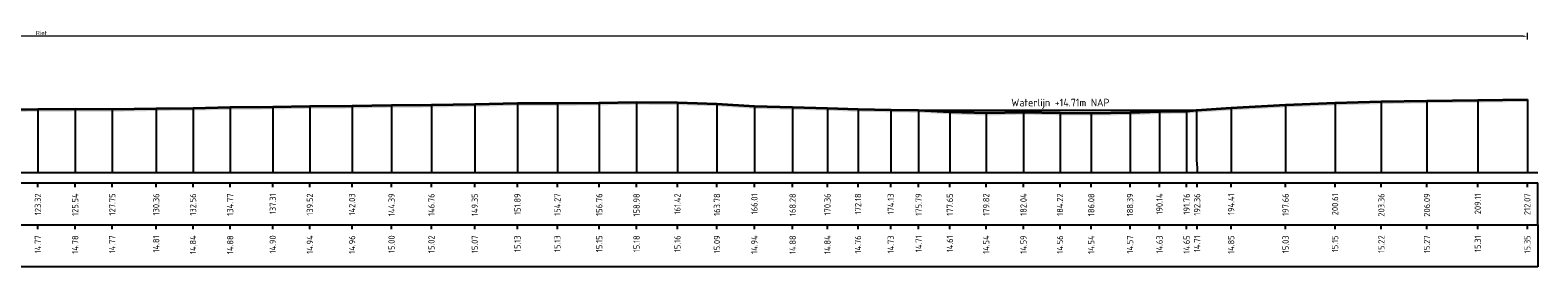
# Model space of a CAD drawing. Header units: metres. Extents: x 197883 to 206898, y 361907 to 364395.
# Tile 230 of 256: x 206633 to 206723, y 363847 to 363861. Entities that reach past the tile are written whole.
import ezdxf
from ezdxf.enums import TextEntityAlignment as Align

# ---------------------------------------------------------------- set-up
doc = ezdxf.new("R2010")
doc.units = ezdxf.units.M
doc.header["$PDMODE"] = 35
doc.header["$PDSIZE"] = 0.075
for name, color, linetype, lineweight in [('X-ME-AL-PROFIEL_HUIDIG MAAIVELD-GD', 252, 'Continuous', 0), ('X-XX-AL-DETAIL1-M', 7, 'Continuous', 18), ('X-XX-AL-DWARSPROFIEL_PROFIELLIJN MAAIVELD-GD', 8, 'Continuous', 35), ('X-XX-AL-NAP-T18', 7, 'Continuous', 18)]:
    doc.layers.add(name, color=color, linetype=linetype, lineweight=lineweight)
doc.layers.add('X-ME-AL-PROFIEL_WATERLIJN-GD', color=150, linetype='Continuous')
doc.layers.add('X-ME-AL-PROFIELRASTER-S', color=7, linetype='Continuous')
doc.styles.add('NLCS-ISO', font='NLCS-ISO.ttf', dxfattribs={"height": 1.8})
doc.styles.add('NLCS-ISO-ANNOTATIVE-T18', font='NLCS-ISO.ttf', dxfattribs={"height": 1.8})
doc.styles.add('NLCS-ISO-M100-T25', font='NLCS-ISO.ttf', dxfattribs={"height": 0.25})
doc.dimstyles.new('NLCS-M100-T25-PIJL_L2_H1', dxfattribs={"dimscale": 0.1, "dimtxt": 2.5, "dimasz": 2.5, "dimexe": 2, "dimexo": 2, "dimgap": 0.7, "dimtad": 1, "dimzin": 0, "dimdsep": 46, "dimtxsty": 'NLCS-ISO-M100-T25', "dimcen": 0, "dimdle": 2, "dimclrd": 256, "dimclre": 256, "dimclrt": 256, "dimadec": 1, "dimazin": 0, "dimtfac": 1, "dimtdec": 3, "dimtofl": 0, "dimtmove": 0, "dimatfit": 3, "dimfxl": 2, "dimfxlon": 1, "dimtfillclr": 256, "dimtolj": 1, "dimtzin": 0, "dimlwd": -1, "dimlwe": -1, "dimarcsym": 0})

# ---------------------------------------------------------------- blocks, each defined once
blk = doc.blocks.new('SAL-PROFIELRASTER_BALK_EIND1-D')
at = {"color": 0, "linetype": 'ByBlock', "lineweight": -2}
blk.add_line((1, -12.5), (1, -2.5), dxfattribs=at)
at = {"color": 0, "linetype": 'ByBlock', "lineweight": -2, "flags": 128}
for points in [[(0, 0), (1, 0)], [(0, -2.5), (1, -2.5)], [(0, -12.5), (1, -12.5)]]:
    blk.add_lwpolyline(points, dxfattribs=at)
blk = doc.blocks.new('SAL-PROFIELRASTER_BALK_EIND2-D')
at = {"color": 0, "linetype": 'ByBlock', "lineweight": -2}
for p, q in [((1, -2.5), (1, -12.5)), ((1, -12.5), (0, -12.5))]:
    blk.add_line(p, q, dxfattribs=at)
blk = doc.blocks.new('SAL-PROFIELRASTER_BALK_DATA-D')
at = {"color": 0, "linetype": 'ByBlock', "lineweight": -2}
blk.add_lwpolyline([(0, -3.5), (0, -2.5)], dxfattribs=at)
at = {"color": 0, "linetype": 'ByBlock', "lineweight": -2, "style": 'NLCS-ISO-ANNOTATIVE-T18'}
blk.add_attdef('GETAL', text='', height=1.5, rotation=90, dxfattribs=at).set_placement((0.75, -5), align=Align.RIGHT)
blk = doc.blocks.new('SAL-PROFIELRASTER_AANHAAL-D')
at = {"color": 9, "linetype": 'ByBlock', "lineweight": -2, "flags": 128}
blk.add_lwpolyline([(0, 1), (0, 0)], dxfattribs=at)
blk = doc.blocks.new('SAL-PROFIELRASTER_AANHAAL_STAGGER-D')
at = {"color": 9, "linetype": 'ByBlock', "lineweight": -2, "flags": 128}
for points in [[(0, 0), (0, -0.25)], [(0, -0.25), (1, -0.75)], [(1, -0.75), (1, -1)]]:
    blk.add_lwpolyline(points, dxfattribs=at)
blk = doc.blocks.new('*D159')
at = {"layer": 'Defpoints', "color": 0, "transparency": 16777216}
for p in [(206545.444, 363860.744), (206545.444, 363852.629), (206722.513, 363852.629)]:
    blk.add_point(p, dxfattribs=at)
at = {"layer": 'X-XX-AL-DETAIL1-M', "color": 253, "transparency": 16777216}
for p, q in [((206545.444, 363860.544), (206545.444, 363860.944)), ((206722.513, 363860.544), (206722.513, 363860.944)), ((206722.263, 363860.744), (206545.694, 363860.744))]:
    blk.add_line(p, q, dxfattribs=at)
for points in [[(206545.694, 363860.786), (206545.694, 363860.702), (206545.444, 363860.744)], [(206722.263, 363860.786), (206722.263, 363860.702), (206722.513, 363860.744)]]:
    blk.add_solid(points, dxfattribs=at)
at = {"layer": 'X-XX-AL-DETAIL1-M', "color": 253, "transparency": 16777216, "insert": (206633.978, 363860.939), "char_height": 0.25, "attachment_point": 5, "style": 'NLCS-ISO-M100-T25'}
blk.add_mtext('\\A1;Riet', dxfattribs=at)

msp = doc.modelspace()

# ---------------------------------------------------------------- hatches: boundary and pattern name
at = {"layer": 'X-ME-AL-PROFIEL_HUIDIG MAAIVELD-GD'}
h = msp.add_hatch(dxfattribs=at)
h.set_pattern_fill('AGR-MAAIVELD', color=256, scale=0.05, pattern_type=2)
h.set_pattern_definition([(45, (711.26744, 274.2284), (-0.25000007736, 0.25000007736), []), (45, (711.23172, 274.26413), (0, 0.50000015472), [0.3535535, -0.3535535]), (45, (711.196, 274.29984), (0, 0.50000015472), [0.3535535, -0.3535535]), (45, (711.1598, 274.33606), (0, 0.50000015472), [0.3535535, -0.3535535]), (45, (711.12458, 274.37127), (0, 0.50000015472), [0.3535535, -0.3535535]), (45, (711.08886, 274.407), (0, 0.50000015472), [0.3535535, -0.3535535]), (45, (711.05315, 274.4427), (0, 0.50000015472), [0.3535535, -0.3535535]), (315, (711.26744, 274.2284), (0.25000007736, 0.25000007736), []), (315, (711.30315, 274.26413), (0.50000015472, -1e-16), [0.3535535, -0.3535535]), (315, (711.33886, 274.29984), (0.50000015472, -1e-16), [0.3535535, -0.3535535]), (315, (711.37508, 274.33606), (0.50000015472, -1e-16), [0.3535535, -0.3535535]), (315, (711.4103, 274.37127), (0.50000015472, -1e-16), [0.3535535, -0.3535535]), (315, (711.446, 274.407), (0.50000015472, -1e-16), [0.3535535, -0.3535535]), (315, (711.48172, 274.4427), (0.50000015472, -1e-16), [0.3535535, -0.3535535])])
h.paths.add_polyline_path([(206722.513, 363856.982), (206722.513, 363856.832), (206719.56, 363856.789), (206716.533, 363856.753), (206713.812, 363856.701), (206711.054, 363856.624), (206708.104, 363856.504), (206704.862, 363856.325), (206702.806, 363856.191), (206702.21, 363856.133), (206700.593, 363856.109), (206698.839, 363856.049), (206696.528, 363856.018), (206694.666, 363856.036), (206692.49, 363856.069), (206690.266, 363856.02), (206688.103, 363856.092), (206686.243, 363856.191), (206684.579, 363856.213), (206682.631, 363856.241), (206680.809, 363856.314), (206678.733, 363856.358), (206676.456, 363856.419), (206674.226, 363856.572), (206671.868, 363856.643), (206669.433, 363856.66), (206667.21, 363856.627), (206664.715, 363856.605), (206662.337, 363856.605), (206659.793, 363856.544), (206657.21, 363856.5), (206654.837, 363856.482), (206652.482, 363856.439), (206649.969, 363856.422), (206647.756, 363856.383), (206645.219, 363856.359), (206643.007, 363856.316), (206640.808, 363856.286), (206638.193, 363856.247), (206635.985, 363856.259), (206633.765, 363856.246), (206631.472, 363856.217), (206629.013, 363856.189), (206626.162, 363856.212), (206623.947, 363856.201), (206621.628, 363856.253), (206619.423, 363856.259), (206617.132, 363856.309), (206614.919, 363856.38), (206612.525, 363856.399), (206610.227, 363856.437), (206607.92, 363856.517), (206605.959, 363856.508), (206603.679, 363856.391), (206600.334, 363856.169), (206598.313, 363856.074), (206596.507, 363856.211), (206594.652, 363856.205), (206592.188, 363856.28), (206590.011, 363856.297), (206587.884, 363856.307), (206585.692, 363856.248), (206583.489, 363856.299), (206581.007, 363856.321), (206578.626, 363856.357), (206576.547, 363856.375), (206574.223, 363856.386), (206571.887, 363856.407), (206569.493, 363856.389), (206567.4, 363856.442), (206565.194, 363856.481), (206563.141, 363856.594), (206561.053, 363856.74), (206558.697, 363856.788), (206556.532, 363856.876), (206554.517, 363856.945), (206552.262, 363856.973), (206550.773, 363856.967), (206550.062, 363856.947), (206548.372, 363856.865), (206547.726, 363856.711), (206546.606, 363856.316), (206545.444, 363855.697), (206544.748, 363855.765), (206543.907, 363855.678), (206543.119, 363855.229), (206541.902, 363855.166), (206540.624, 363855.176), (206539.612, 363855.105), (206538.482, 363855.213), (206537.151, 363855.142), (206535.524, 363855.121), (206534.165, 363855.45), (206532.815, 363855.734), (206531.122, 363855.871), (206528.685, 363856.211), (206527.43, 363856.719), (206526.156, 363857.308), (206524.559, 363857.689), (206522.198, 363857.692), (206519.693, 363857.708), (206517.107, 363857.672), (206513.311, 363857.677), (206510.448, 363857.652), (206510.448, 363857.802), (206513.311, 363857.827), (206517.107, 363857.822), (206519.693, 363857.858), (206522.198, 363857.842), (206524.559, 363857.839), (206526.156, 363857.458), (206527.43, 363856.869), (206528.685, 363856.361), (206531.122, 363856.021), (206532.815, 363855.884), (206534.165, 363855.6), (206535.524, 363855.271), (206537.151, 363855.292), (206538.482, 363855.363), (206539.612, 363855.255), (206540.624, 363855.326), (206541.902, 363855.316), (206543.119, 363855.379), (206543.907, 363855.828), (206544.748, 363855.915), (206545.444, 363855.847), (206546.606, 363856.466), (206547.726, 363856.861), (206548.372, 363857.015), (206550.062, 363857.097), (206550.773, 363857.117), (206552.262, 363857.123), (206554.517, 363857.095), (206556.532, 363857.026), (206558.697, 363856.938), (206561.053, 363856.89), (206563.141, 363856.744), (206565.194, 363856.631), (206567.4, 363856.592), (206569.493, 363856.539), (206571.887, 363856.557), (206574.223, 363856.536), (206576.547, 363856.525), (206578.626, 363856.507), (206581.007, 363856.471), (206583.489, 363856.449), (206585.692, 363856.398), (206587.884, 363856.457), (206590.011, 363856.447), (206592.188, 363856.43), (206594.652, 363856.355), (206596.507, 363856.361), (206598.313, 363856.224), (206600.334, 363856.319), (206603.679, 363856.541), (206605.959, 363856.658), (206607.92, 363856.667), (206610.227, 363856.587), (206612.525, 363856.549), (206614.919, 363856.53), (206617.132, 363856.459), (206619.423, 363856.409), (206621.628, 363856.403), (206623.947, 363856.351), (206626.162, 363856.362), (206629.013, 363856.339), (206631.472, 363856.367), (206633.765, 363856.396), (206635.985, 363856.409), (206638.193, 363856.397), (206640.808, 363856.436), (206643.007, 363856.466), (206645.219, 363856.509), (206647.756, 363856.533), (206649.969, 363856.572), (206652.482, 363856.589), (206654.837, 363856.632), (206657.21, 363856.65), (206659.793, 363856.694), (206662.337, 363856.755), (206664.715, 363856.755), (206667.21, 363856.777), (206669.433, 363856.81), (206671.868, 363856.793), (206674.226, 363856.722), (206676.456, 363856.569), (206678.733, 363856.508), (206680.809, 363856.464), (206682.631, 363856.391), (206684.579, 363856.363), (206686.243, 363856.341), (206688.103, 363856.242), (206690.266, 363856.17), (206692.49, 363856.219), (206694.666, 363856.186), (206696.528, 363856.168), (206698.839, 363856.199), (206700.593, 363856.259), (206702.21, 363856.283), (206702.806, 363856.341), (206704.862, 363856.475), (206708.104, 363856.654), (206711.054, 363856.774), (206713.812, 363856.851), (206716.533, 363856.903), (206719.56, 363856.939)])

# ---------------------------------------------------------------- linework, layer by layer
at = {"layer": 'X-ME-AL-PROFIEL_WATERLIJN-GD'}
msp.add_lwpolyline([(206686.243, 363856.341), (206702.806, 363856.341)], dxfattribs=at)
at = {"layer": 'X-XX-AL-DWARSPROFIEL_PROFIELLIJN MAAIVELD-GD'}
msp.add_lwpolyline([(206631.472, 363856.367), (206633.765, 363856.396), (206635.985, 363856.409), (206638.193, 363856.397), (206640.808, 363856.436), (206643.007, 363856.466), (206645.219, 363856.509), (206647.756, 363856.533), (206649.969, 363856.572), (206652.482, 363856.589), (206654.837, 363856.632), (206657.21, 363856.65), (206659.793, 363856.694), (206662.337, 363856.755), (206664.715, 363856.755), (206667.21, 363856.777), (206669.433, 363856.81), (206671.868, 363856.793), (206674.226, 363856.722), (206676.456, 363856.569), (206678.733, 363856.508), (206680.809, 363856.464), (206682.631, 363856.391), (206684.579, 363856.363), (206686.243, 363856.341), (206688.103, 363856.242), (206690.266, 363856.17), (206692.49, 363856.219), (206694.666, 363856.186), (206696.528, 363856.168), (206698.839, 363856.199), (206700.593, 363856.259), (206702.21, 363856.283), (206702.806, 363856.341), (206704.862, 363856.475), (206708.104, 363856.654), (206711.054, 363856.774), (206713.812, 363856.851), (206716.533, 363856.903), (206719.56, 363856.939), (206722.513, 363856.982)], dxfattribs=at)

# ---------------------------------------------------------------- block references
at = {"layer": 'X-ME-AL-PROFIELRASTER-S'}
for p, yscale in [((206640.808, 363852.629), 3.807), ((206643.007, 363852.629), 3.837), ((206645.219, 363852.629), 3.880000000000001), ((206647.756, 363852.629), 3.904), ((206649.969, 363852.629), 3.943), ((206652.482, 363852.629), 3.960000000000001), ((206654.837, 363852.629), 4.003), ((206657.21, 363852.629), 4.021000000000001), ((206659.793, 363852.629), 4.065), ((206662.337, 363852.629), 4.125999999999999), ((206664.715, 363852.629), 4.125999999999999), ((206667.21, 363852.629), 4.148), ((206669.433, 363852.629), 4.180999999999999), ((206671.868, 363852.629), 4.164), ((206674.226, 363852.629), 4.093), ((206676.456, 363852.629), 3.94), ((206678.733, 363852.629), 3.879), ((206680.809, 363852.629), 3.835000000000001), ((206704.862, 363852.629), 3.846), ((206708.104, 363852.629), 4.025), ((206711.054, 363852.629), 4.145), ((206713.812, 363852.629), 4.222), ((206716.533, 363852.629), 4.273999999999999), ((206719.56, 363852.629), 4.31), ((206722.513, 363852.629), 4.353), ((206633.765, 363852.629), 3.766999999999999), ((206635.985, 363852.629), 3.779999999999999), ((206638.193, 363852.629), 3.768000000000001), ((206682.631, 363852.629), 3.762), ((206684.579, 363852.629), 3.734), ((206686.243, 363852.629), 3.712), ((206686.243, 363852.629), 3.712), ((206688.103, 363852.629), 3.613), ((206690.266, 363852.629), 3.541), ((206692.49, 363852.629), 3.59), ((206694.666, 363852.629), 3.557), ((206696.528, 363852.629), 3.539), ((206698.839, 363852.629), 3.57), ((206700.593, 363852.629), 3.630000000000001), ((206702.21, 363852.629), 3.654), ((206702.806, 363853.629), 2.712), ((206702.806, 363853.629), 2.712)]:
    msp.add_blockref('SAL-PROFIELRASTER_AANHAAL-D', p, dxfattribs=dict(at, yscale=yscale))
at = {"layer": 'X-ME-AL-PROFIELRASTER-S', "xscale": 0.02914348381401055, "zscale": 0.02914348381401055}
msp.add_blockref('SAL-PROFIELRASTER_AANHAAL_STAGGER-D', (206702.806, 363853.629), dxfattribs=at)
msp.add_blockref('SAL-PROFIELRASTER_AANHAAL_STAGGER-D', (206702.806, 363853.629), dxfattribs=at)
at = {"layer": 'X-ME-AL-PROFIELRASTER-S', "xscale": 212.690473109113, "yscale": 0.25, "zscale": 212.690473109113}
for name, p in [('SAL-PROFIELRASTER_BALK_EIND1-D', (206510.448, 363852.629)), ('SAL-PROFIELRASTER_BALK_EIND2-D', (206510.448, 363850.129))]:
    msp.add_blockref(name, p, dxfattribs=at)
at = {"layer": 'X-ME-AL-PROFIELRASTER-S', "xscale": 0.25, "yscale": 0.25, "zscale": 0.25}
for p, values in [((206633.765, 363852.629), {'GETAL': '123.32'}), ((206635.985, 363852.629), {'GETAL': '125.54'}), ((206638.193, 363852.629), {'GETAL': '127.75'}), ((206640.808, 363852.629), {'GETAL': '130.36'}), ((206643.007, 363852.629), {'GETAL': '132.56'}), ((206645.219, 363852.629), {'GETAL': '134.77'}), ((206647.756, 363852.629), {'GETAL': '137.31'}), ((206649.969, 363852.629), {'GETAL': '139.52'}), ((206652.482, 363852.629), {'GETAL': '142.03'}), ((206654.837, 363852.629), {'GETAL': '144.39'}), ((206657.21, 363852.629), {'GETAL': '146.76'}), ((206659.793, 363852.629), {'GETAL': '149.35'}), ((206662.337, 363852.629), {'GETAL': '151.89'}), ((206664.715, 363852.629), {'GETAL': '154.27'}), ((206667.21, 363852.629), {'GETAL': '156.76'}), ((206669.433, 363852.629), {'GETAL': '158.98'}), ((206671.868, 363852.629), {'GETAL': '161.42'}), ((206674.226, 363852.629), {'GETAL': '163.78'}), ((206676.456, 363852.629), {'GETAL': '166.01'}), ((206678.733, 363852.629), {'GETAL': '168.28'}), ((206680.809, 363852.629), {'GETAL': '170.36'}), ((206682.631, 363852.629), {'GETAL': '172.18'}), ((206684.579, 363852.629), {'GETAL': '174.13'}), ((206686.243, 363852.629), {'GETAL': '175.79'}), ((206686.243, 363852.629), {'GETAL': '175.79'}), ((206688.103, 363852.629), {'GETAL': '177.65'}), ((206690.266, 363852.629), {'GETAL': '179.82'}), ((206692.49, 363852.629), {'GETAL': '182.04'}), ((206694.666, 363852.629), {'GETAL': '184.22'}), ((206696.528, 363852.629), {'GETAL': '186.08'}), ((206698.839, 363852.629), {'GETAL': '188.39'}), ((206700.593, 363852.629), {'GETAL': '190.14'}), ((206702.21, 363852.629), {'GETAL': '191.76'}), ((206702.835, 363852.629), {'GETAL': '192.36'}), ((206702.835, 363852.629), {'GETAL': '192.36'}), ((206704.862, 363852.629), {'GETAL': '194.41'}), ((206708.104, 363852.629), {'GETAL': '197.66'}), ((206711.054, 363852.629), {'GETAL': '200.61'}), ((206713.812, 363852.629), {'GETAL': '203.36'}), ((206716.533, 363852.629), {'GETAL': '206.09'}), ((206719.56, 363852.629), {'GETAL': '209.11'}), ((206722.513, 363852.629), {'GETAL': '212.07'}), ((206633.765, 363850.129), {'GETAL': '14.77'}), ((206635.985, 363850.129), {'GETAL': '14.78'}), ((206638.193, 363850.129), {'GETAL': '14.77'}), ((206640.808, 363850.129), {'GETAL': '14.81'}), ((206643.007, 363850.129), {'GETAL': '14.84'}), ((206645.219, 363850.129), {'GETAL': '14.88'}), ((206647.756, 363850.129), {'GETAL': '14.90'}), ((206649.969, 363850.129), {'GETAL': '14.94'}), ((206652.482, 363850.129), {'GETAL': '14.96'}), ((206654.837, 363850.129), {'GETAL': '15.00'}), ((206657.21, 363850.129), {'GETAL': '15.02'}), ((206659.793, 363850.129), {'GETAL': '15.07'}), ((206662.337, 363850.129), {'GETAL': '15.13'}), ((206664.715, 363850.129), {'GETAL': '15.13'}), ((206667.21, 363850.129), {'GETAL': '15.15'}), ((206669.433, 363850.129), {'GETAL': '15.18'}), ((206671.868, 363850.129), {'GETAL': '15.16'}), ((206674.226, 363850.129), {'GETAL': '15.09'}), ((206676.456, 363850.129), {'GETAL': '14.94'}), ((206678.733, 363850.129), {'GETAL': '14.88'}), ((206680.809, 363850.129), {'GETAL': '14.84'}), ((206682.631, 363850.129), {'GETAL': '14.76'}), ((206684.579, 363850.129), {'GETAL': '14.73'}), ((206686.243, 363850.129), {'GETAL': '14.71'}), ((206688.103, 363850.129), {'GETAL': '14.61'}), ((206690.266, 363850.129), {'GETAL': '14.54'}), ((206692.49, 363850.129), {'GETAL': '14.59'}), ((206694.666, 363850.129), {'GETAL': '14.56'}), ((206696.528, 363850.129), {'GETAL': '14.54'}), ((206698.839, 363850.129), {'GETAL': '14.57'}), ((206700.593, 363850.129), {'GETAL': '14.63'}), ((206702.21, 363850.129), {'GETAL': '14.65'}), ((206702.835, 363850.129), {'GETAL': '14.71'}), ((206704.862, 363850.129), {'GETAL': '14.85'}), ((206708.104, 363850.129), {'GETAL': '15.03'}), ((206711.054, 363850.129), {'GETAL': '15.15'}), ((206713.812, 363850.129), {'GETAL': '15.22'}), ((206716.533, 363850.129), {'GETAL': '15.27'}), ((206719.56, 363850.129), {'GETAL': '15.31'}), ((206722.513, 363850.129), {'GETAL': '15.35'})]:
    msp.add_blockref('SAL-PROFIELRASTER_BALK_DATA-D', p, dxfattribs=at).add_auto_attribs(values)

# ---------------------------------------------------------------- texts
at = {"layer": 'X-XX-AL-NAP-T18', "color": 10, "insert": (206691.761, 363856.43), "char_height": 0.45, "width": 15.43377, "attachment_point": 7, "style": 'NLCS-ISO'}
msp.add_mtext('Waterlijn +14.71m NAP', dxfattribs=at)

# ---------------------------------------------------------------- dimensions: what is measured, and where the dimension line sits
at = {"layer": 'X-XX-AL-DETAIL1-M', "color": 253}
dim = msp.add_linear_dim(base=(206545.444, 363860.744), p1=(206722.513, 363852.629), p2=(206545.444, 363852.629), text='Riet', dimstyle='NLCS-M100-T25-PIJL_L2_H1', override={"dimclrd": 253, "dimclre": 253, "dimclrt": 253}, dxfattribs=at)
dim.commit()
dim.dimension.update_dxf_attribs({"geometry": '*D159', "text_midpoint": (206633.978, 363860.744), "dimtype": 160})

doc.saveas('drawing.dxf')
